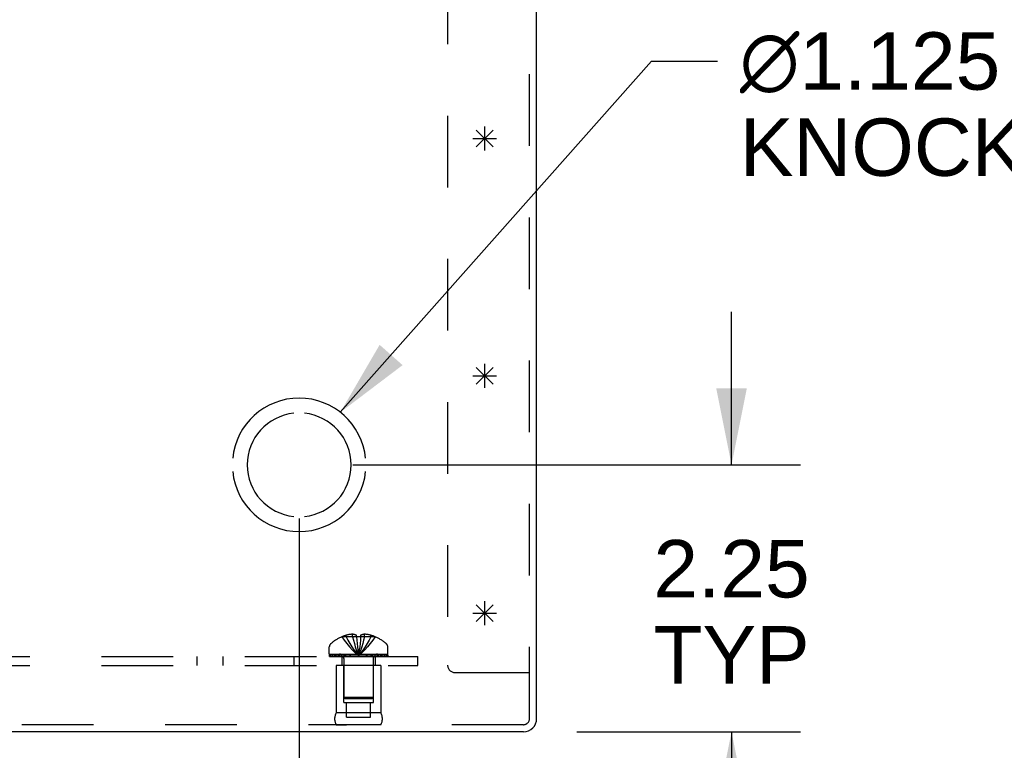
# Model space of a CAD drawing. Header units: inches. Extents: x 0 to 110, y 0 to 71.
# Tile 5 of 18: x 46 to 54, y 6 to 12. Entities that reach past the tile are written whole.
import ezdxf

# ---------------------------------------------------------------- set-up
doc = ezdxf.new("R2010")
doc.units = ezdxf.units.IN
doc.header["$LTSCALE"] = 6.032258
doc.header["$MEASUREMENT"] = 0
doc.linetypes.add('HIDDEN', pattern=[0.2, 0.1, -0.1])
doc.layers.get('0').update_dxf_attribs({"linetype": 'CONTINUOUS'})
for name, color, linetype in [('DEFAULT_2', 8, 'HIDDEN'), ('DIMENSIONS', 7, 'CONTINUOUS'), ('OPEN', 7, 'CONTINUOUS'), ('SPOTWELDS', 7, 'CONTINUOUS'), ('SUBPANEL', 7, 'CONTINUOUS')]:
    doc.layers.add(name, color=color, linetype=linetype)
doc.styles.get("Standard").update_dxf_attribs({"font": 'arial.ttf'})
doc.dimstyles.new('DIMSTYLE_1', dxfattribs={"dimtxt": 0.483871, "dimasz": 0.645161, "dimexe": 0.09, "dimexo": 0.07, "dimgap": 0.0375, "dimtad": 0, "dimtih": 1, "dimtoh": 1, "dimzin": 4, "dimdsep": 46, "dimtxsty": 'Standard', "dimblk": '_FILLED', "dimblk1": '_FILLED', "dimblk2": '_FILLED', "dimcen": 0.09, "dimadec": 3, "dimazin": 1, "dimtfac": 1, "dimtdec": 3, "dimtofl": 0, "dimtmove": 0, "dimatfit": 3, "dimldrblk": '_FILLED', "dimfxl": 0, "dimtolj": 1, "dimtzin": 4, "dimarcsym": 0})
doc.dimstyles.get("Standard").update_dxf_attribs({"dimtxt": 0.548387, "dimasz": 0.645161, "dimexe": 0.09, "dimexo": 0.07, "dimgap": 0.09, "dimtad": 0, "dimtih": 1, "dimtoh": 1, "dimdec": 3, "dimzin": 4, "dimdsep": 46, "dimtxsty": 'Standard', "dimblk": '_FILLED', "dimblk1": '_FILLED', "dimblk2": '_FILLED', "dimcen": 0.09, "dimadec": 3, "dimazin": 1, "dimtp": 0.001, "dimtm": 0.001, "dimtfac": 1, "dimtdec": 3, "dimtofl": 0, "dimtmove": 0, "dimatfit": 3, "dimldrblk": '_FILLED', "dimfxl": 0, "dimtolj": 1, "dimtzin": 4, "dimarcsym": 0})

# ---------------------------------------------------------------- blocks, each defined once
blk = doc.blocks.new('_FILLED')
at = {"color": 0, "linetype": 'ByBlock'}
blk.add_solid([(0, 0), (-1, 0.2), (-1, -0.2)], dxfattribs=at)
blk = doc.blocks.new('*D21')
at = {"layer": 'DIMENSIONS', "color": 2, "linetype": 'Continuous'}
for p, q in [((51.7017, 8.1842), (51.7017, 9.4745)), ((48.5118, 8.1842), (52.2823, 8.1842)), ((50.3998, 5.9342), (52.2823, 5.9342)), ((51.7017, 5.9342), (51.7017, 4.6438))]:
    blk.add_line(p, q, dxfattribs=at)
at = {"layer": 'DIMENSIONS', "color": 2, "linetype": 'Continuous', "xscale": 0.6451612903, "yscale": 0.6451612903, "zscale": 0.6451612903}
for p, rotation in [((51.7017, 8.1842), 270), ((51.7017, 5.9342), 90)]:
    blk.add_blockref('_FILLED', p, dxfattribs=dict(at, rotation=rotation))
at = {"layer": 'DIMENSIONS', "color": 2, "linetype": 'Continuous', "insert": (51.7017, 7.5508), "char_height": 0.48387, "width": 1.314906, "attachment_point": 2, "line_spacing_factor": 0.9}
blk.add_mtext('2.25\\PTYP', dxfattribs=at)
blk = doc.blocks.new('*D22')
at = {"layer": 'DIMENSIONS', "color": 2, "linetype": 'Continuous'}
for p, q in [((48.0602, 7.7325), (48.0602, 4.4412)), ((50.0602, 5.5945), (50.0602, 4.4412)), ((48.0602, 5.0218), (46.7699, 5.0218)), ((50.0602, 5.0218), (51.3505, 5.0218))]:
    blk.add_line(p, q, dxfattribs=at)
at = {"layer": 'DIMENSIONS', "color": 2, "linetype": 'Continuous', "xscale": 0.6451612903, "yscale": 0.6451612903, "zscale": 0.6451612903}
blk.add_blockref('_FILLED', (48.0602, 5.0218), dxfattribs=at)
at = {"layer": 'DIMENSIONS', "color": 2, "linetype": 'Continuous', "xscale": 0.6451612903, "yscale": 0.6451612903, "zscale": 0.6451612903, "rotation": 180}
blk.add_blockref('_FILLED', (50.0602, 5.0218), dxfattribs=at)
at = {"layer": 'DIMENSIONS', "color": 2, "linetype": 'Continuous', "insert": (49.0602, 5.2638), "char_height": 0.48387, "width": 1.314906, "attachment_point": 2, "line_spacing_factor": 0.9}
blk.add_mtext('2.00\\PTYP', dxfattribs=at)

msp = doc.modelspace()

# ---------------------------------------------------------------- linework, layer by layer
at = {"color": 3, "linetype": 'Continuous'}
for p, q in [((50.0602, 6.0462), (50.0602, 13.2432)), ((49.9482, 5.9342), (20.1722, 5.9342))]:
    msp.add_line(p, q, dxfattribs=at)
msp.add_arc((49.9482, 6.0462), 0.112, 270, 360, dxfattribs=at)
at = {"layer": 'DEFAULT_2', "color": 8, "linetype": 'HIDDEN'}
for p, q in [((50.0002, 6.0462), (50.0002, 13.9342)), ((49.3102, 13.5385), (49.3102, 6.4972)), ((48.4199, 6.735), (48.4197, 6.7353)), ((48.4208, 6.7353), (48.4199, 6.735)), ((48.5422, 6.7353), (48.4208, 6.7353)), ((48.4557, 6.7353), (48.4557, 6.748)), ((48.5105, 6.7353), (48.5105, 6.7572)), ((48.5422, 6.7353), (48.5422, 6.748)), ((48.5422, 6.7353), (48.5422, 6.735)), ((48.5782, 6.7353), (48.5756, 6.706)), ((48.5782, 6.7353), (48.5781, 6.735)), ((48.5782, 6.748), (48.5782, 6.7353)), ((48.6995, 6.7353), (48.5782, 6.7353)), ((48.6098, 6.7353), (48.6098, 6.7572)), ((48.6647, 6.7353), (48.6647, 6.748)), ((48.7004, 6.735), (48.6995, 6.7353)), ((48.7007, 6.7353), (48.7004, 6.735)), ((48.3142, 6.5892), (48.3142, 6.6504)), ((48.5757, 6.7063), (48.5729, 6.678)), ((48.8062, 6.5892), (48.8062, 6.6504)), ((48.3142, 6.5892), (48.8062, 6.5892)), ((48.3145, 6.5842), (48.8058, 6.5842)), ((48.3145, 6.5692), (48.3145, 6.5842)), ((48.3145, 6.5692), (48.8058, 6.5692)), ((48.3223, 6.5842), (48.3223, 6.5692)), ((48.34, 6.5692), (48.34, 6.5842)), ((48.3614, 6.5692), (48.3614, 6.5842)), ((48.3669, 6.5842), (48.3669, 6.5692)), ((48.3726, 6.5692), (48.3726, 6.5842)), ((48.3924, 6.5692), (48.3924, 6.5842)), ((48.4019, 6.5692), (48.4019, 6.5842)), ((48.4201, 6.5692), (48.4201, 6.5842)), ((48.4362, 6.552), (48.4362, 6.2242)), ((48.4433, 6.5842), (48.4433, 6.5692)), ((48.4542, 6.5692), (48.4542, 6.5842)), ((48.4894, 6.5692), (48.4894, 6.5842)), ((48.4935, 6.5692), (48.4935, 6.5842)), ((48.5567, 6.599), (48.5602, 6.5743)), ((48.5567, 6.5989), (48.5602, 6.5743)), ((48.6269, 6.5692), (48.6269, 6.5842)), ((48.631, 6.5842), (48.631, 6.5692)), ((48.6661, 6.5692), (48.6661, 6.5842)), ((48.6771, 6.5692), (48.6771, 6.5842)), ((48.6842, 6.552), (48.6842, 6.2242)), ((48.7003, 6.5692), (48.7003, 6.5842)), ((48.7185, 6.5842), (48.7185, 6.5692)), ((48.7279, 6.5692), (48.7279, 6.5842)), ((48.7478, 6.5692), (48.7478, 6.5842)), ((48.7534, 6.5692), (48.7534, 6.5842)), ((48.759, 6.5692), (48.759, 6.5842)), ((48.7803, 6.5842), (48.7803, 6.5692)), ((48.7981, 6.5692), (48.7981, 6.5842)), ((48.8058, 6.5842), (48.8058, 6.5692)), ((48.7482, 6.4942), (48.3722, 6.4942)), ((48.3722, 6.4942), (48.3722, 6.0942)), ((48.4352, 6.1822), (48.4352, 6.4942)), ((48.6852, 6.1822), (48.6852, 6.4942)), ((48.7482, 6.4942), (48.7482, 6.0942)), ((49.3732, 6.4342), (49.9603, 6.4342)), ((49.9603, 6.4342), (50.0002, 6.4342)), ((48.6842, 6.2242), (48.4362, 6.2242)), ((48.4462, 6.2142), (48.4362, 6.2242)), ((48.6742, 6.2142), (48.6842, 6.2242)), ((48.4352, 6.1822), (48.6852, 6.1822)), ((48.4462, 6.2142), (48.6742, 6.2142)), ((48.4587, 6.0572), (48.4587, 6.1822)), ((48.6617, 6.0572), (48.6617, 6.1822)), ((48.7482, 6.0942), (48.3722, 6.0942)), ((48.4587, 6.0572), (48.6617, 6.0572)), ((49.9482, 5.9942), (20.1722, 5.9942)), ((48.7482, 5.9943), (48.3722, 5.9943)), ((48.3722, 5.9943), (48.4602, 5.9942)), ((48.7482, 5.9943), (48.6602, 5.9942))]:
    msp.add_line(p, q, dxfattribs=at)
for points in [[(48.4199, 6.735), (48.4396, 6.706), (48.4607, 6.678), (48.4834, 6.6507), (48.5075, 6.6244), (48.5331, 6.5989), (48.5602, 6.5743)], [(48.5105, 6.7572), (48.5054, 6.7568), (48.5003, 6.7564), (48.4951, 6.7558), (48.4898, 6.7551), (48.4845, 6.7543), (48.4791, 6.7534), (48.4735, 6.7523), (48.4677, 6.7511), (48.4618, 6.7496), (48.4557, 6.748)], [(48.4557, 6.7353), (48.4703, 6.7063), (48.4861, 6.6782), (48.5029, 6.6509), (48.5209, 6.6245), (48.54, 6.599), (48.5602, 6.5743)], [(48.5422, 6.748), (48.5381, 6.7499), (48.534, 6.7515), (48.5301, 6.7529), (48.5262, 6.7541), (48.5223, 6.7552), (48.5183, 6.756), (48.5144, 6.7567), (48.5105, 6.7572)], [(48.5105, 6.7353), (48.5175, 6.7063), (48.525, 6.6782), (48.533, 6.6509), (48.5415, 6.6245), (48.5506, 6.599), (48.5602, 6.5743)], [(48.5781, 6.735), (48.5722, 6.7352), (48.5662, 6.7353), (48.5602, 6.7353), (48.5542, 6.7353), (48.5482, 6.7352), (48.5422, 6.735)], [(48.5422, 6.7353), (48.5447, 6.7063), (48.5474, 6.6782), (48.5503, 6.6509), (48.5534, 6.6245), (48.5567, 6.5989)], [(48.5422, 6.735), (48.5447, 6.706), (48.5474, 6.678), (48.5503, 6.6507), (48.5534, 6.6244)], [(48.6647, 6.7353), (48.65, 6.7063), (48.6343, 6.6782), (48.6174, 6.6509), (48.5994, 6.6245), (48.5804, 6.599), (48.5602, 6.5743)], [(48.6098, 6.7353), (48.6029, 6.7063), (48.5954, 6.6782), (48.5874, 6.6509), (48.5788, 6.6245), (48.5698, 6.599), (48.5602, 6.5743)], [(48.7004, 6.735), (48.6808, 6.706), (48.6596, 6.678), (48.637, 6.6507), (48.6129, 6.6244), (48.5873, 6.5989), (48.5602, 6.5743)], [(48.6098, 6.7572), (48.6059, 6.7567), (48.602, 6.756), (48.5981, 6.7552), (48.5942, 6.7541), (48.5903, 6.7529), (48.5863, 6.7515), (48.5823, 6.7499), (48.5782, 6.748)], [(48.6647, 6.748), (48.6586, 6.7496), (48.6526, 6.7511), (48.6469, 6.7523), (48.6413, 6.7534), (48.6358, 6.7543), (48.6305, 6.7551), (48.6253, 6.7558), (48.6201, 6.7564), (48.615, 6.7568), (48.6098, 6.7572)], [(48.57, 6.6509), (48.5669, 6.6245), (48.5637, 6.599), (48.5602, 6.5743)], [(48.5729, 6.6782), (48.57, 6.6507), (48.5669, 6.6244), (48.5637, 6.5989)]]:
    msp.add_lwpolyline(points, dxfattribs=at)
for centre, radius, start, end in [((48.5602, 6.4071), 0.357, 113.17274, 130.93344), ((48.5602, 6.4071), 0.3566, 107.04066, 113.00172), ((48.5602, 6.4071), 0.3566, 66.99828, 72.95934), ((48.5602, 6.4071), 0.357, 49.06656, 66.82726), ((48.3492, 6.6504), 0.035, 130.93344, 180), ((48.7712, 6.6504), 0.035, 0, 49.06656), ((48.399, 6.552), 0.0372, 59.9503, 90), ((48.399, 6.552), 0.0372, 0, 27.53986), ((48.7214, 6.552), 0.0372, 152.46014, 180), ((48.7214, 6.552), 0.0372, 90, 120.0497), ((49.3732, 6.4972), 0.063, 180, 270), ((48.4588, 6.0442), 0.1, 150.05079, 209.94921), ((48.6615, 6.0442), 0.1, 330.05079, 29.94921), ((49.9482, 6.0462), 0.052, 270, 360)]:
    msp.add_arc(centre, radius, start, end, dxfattribs=at)
at = {"layer": 'OPEN', "color": 40, "linetype": 'Continuous'}
for radius, start, end in [(0.5625, 5.61122, 174.38878), (0.4375, 95.90372, 264.09628), (0.4375, 275.90372, 84.09628), (0.5625, 185.61122, 354.38878)]:
    msp.add_arc((48.0602, 8.1842), radius, start, end, dxfattribs=at)
at = {"layer": 'SPOTWELDS', "color": 40, "linetype": 'Continuous'}
for p, q in [((49.6227, 10.8342), (49.6227, 11.0342)), ((49.552, 10.8634), (49.6934, 11.0049)), ((49.552, 11.0049), (49.6934, 10.8634)), ((49.5227, 10.9342), (49.7227, 10.9342)), ((49.552, 9.0049), (49.6934, 8.8634)), ((49.552, 8.8634), (49.6934, 9.0049)), ((49.6227, 8.8342), (49.6227, 9.0342)), ((49.5227, 8.9342), (49.7227, 8.9342)), ((49.552, 7.0049), (49.6934, 6.8634)), ((49.552, 6.8634), (49.6934, 7.0049)), ((49.6227, 6.8342), (49.6227, 7.0342)), ((49.5227, 6.9342), (49.7227, 6.9342))]:
    msp.add_line(p, q, dxfattribs=at)
at = {"layer": 'SUBPANEL', "color": 8, "linetype": 'HIDDEN'}
for p, q in [((21.0602, 6.5692), (49.0602, 6.5692)), ((47.2012, 6.4942), (47.2012, 6.5692)), ((47.4192, 6.4942), (47.4192, 6.5692)), ((48.0182, 6.4942), (48.0182, 6.5692)), ((48.4197, 6.5692), (48.4197, 6.4942)), ((48.7007, 6.5692), (48.7007, 6.4942)), ((49.0602, 6.4942), (49.0602, 6.5692)), ((21.0602, 6.4942), (49.0602, 6.4942))]:
    msp.add_line(p, q, dxfattribs=at)

# ---------------------------------------------------------------- texts
at = {"layer": 'DIMENSIONS', "color": 2, "linetype": 'Continuous', "insert": (51.5839, 11.8292), "char_height": 0.483871, "width": 13.980094, "attachment_point": 1, "line_spacing_factor": 0.9}
msp.add_mtext(' \\fgdt;{\\fgdt;n}\\fArial;1.125 {\\ftxt.shx;\\W0.166667;\\H0.483871; }& \\fgdt;{\\fgdt;n}\\fArial;0.875 LASER CUT DOUBLE\\P KNOCKOUTS. (x2 TYP ON TOP & BOTTOM)', dxfattribs=at)

# ---------------------------------------------------------------- dimensions: what is measured, and where the dimension line sits
at = {"layer": 'DIMENSIONS', "color": 2, "linetype": 'Continuous'}
for base, p1, p2, angle, picture, middle in [((51.7017, 8.1842), (50.3298, 5.9342), (48.4418, 8.1842), 90, '*D21', (51.7017, 6.946)), ((48.0602, 5.0218), (50.0602, 4.3712), (48.0602, 7.8025), 180, '*D22', (49.0602, 4.6589))]:
    dim = msp.add_linear_dim(base=base, p1=p1, p2=p2, angle=angle, text='<>\\PTYP', dimstyle='DIMSTYLE_1', dxfattribs=at)
    dim.commit()
    dim.dimension.update_dxf_attribs({"geometry": picture, "text_midpoint": middle, "dimtype": 160})

# ---------------------------------------------------------------- leaders
at = {"layer": 'DIMENSIONS', "color": 2, "linetype": 'Continuous', "annotation_type": 0, "has_hookline": 1, "hookline_direction": 1, "text_width": 13.9841}
msp.add_leader([(48.407, 8.627), (51.0284, 11.5872), (51.5839, 11.5872)], dimstyle='Standard', override={"dimtad": 0}, dxfattribs=at)

doc.saveas('drawing.dxf')
